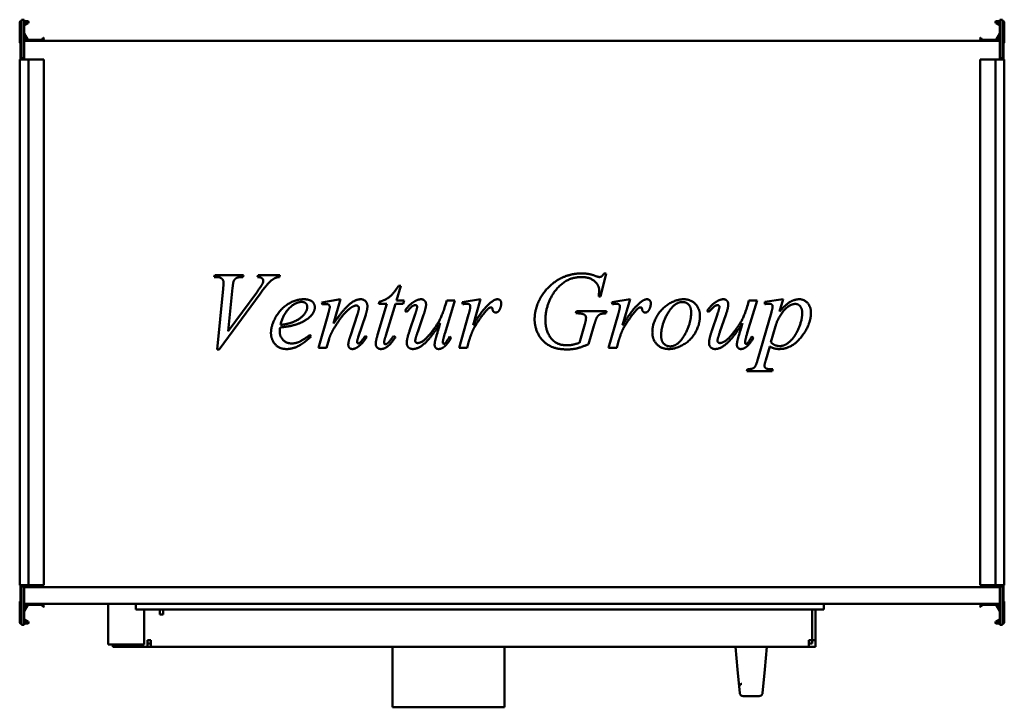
# Model space of a CAD drawing. Header units: millimetres. Extents: x 400 to 1280, y 287 to 901.
import ezdxf

# ---------------------------------------------------------------- set-up
doc = ezdxf.new("R2010")
doc.units = ezdxf.units.MM
doc.header["$LTSCALE"] = 4
doc.layers.add('Widoczne (ISO)', color=7, linetype='Continuous', lineweight=50)

msp = doc.modelspace()

# ---------------------------------------------------------------- linework, layer by layer
at = {"layer": 'Widoczne (ISO)'}
for p, q in [((400, 881.1), (400, 898.9)), ((400.8, 899.3), (401.6, 899.3)), ((400.8, 887.3), (400.8, 899.3)), ((401.2, 900.1), (401.6, 900.1)), ((401.6, 901.3), (401.6, 866.8)), ((404.1, 901.3), (401.6, 901.3)), ((404.1, 866.8), (404.1, 901.3)), ((404.1, 900.1), (407, 900.1)), ((407, 899.3), (404.1, 899.3)), ((404.1, 897.19), (407.1, 898.93)), ((407.5, 898.23), (404.2, 896.33)), ((1275.8, 896.33), (1272.5, 898.23)), ((1272.9, 898.93), (1275.9, 897.19)), ((1273, 900.1), (1275.9, 900.1)), ((1275.9, 899.3), (1273, 899.3)), ((1275.9, 901.3), (1278.4, 901.3)), ((1275.9, 901.3), (1275.9, 866.8)), ((1278.4, 866.8), (1278.4, 901.3)), ((1278.4, 900.1), (1278.8, 900.1)), ((1279.2, 899.3), (1278.4, 899.3)), ((1279.2, 887.3), (1279.2, 899.3)), ((1280, 898.9), (1280, 881.1)), ((404.13, 888.96), (407.39, 883.3)), ((1272.61, 883.3), (1275.87, 888.96)), ((401.6, 887.3), (400.8, 887.3)), ((400.8, 887.3), (400.8, 866.8)), ((406.7, 882.9), (404.1, 887.41)), ((404.1, 884.3), (405.2, 884.3)), ((405.2, 882.7), (404.1, 882.7)), ((404.1, 882.4), (1275.9, 882.4)), ((407.57, 883.2), (419.86, 883.2)), ((420.04, 883.3), (420.98, 884.93)), ((421.67, 884.53), (420.73, 882.9)), ((421.25, 885), (421.6, 884.8)), ((1259.27, 882.9), (1258.33, 884.53)), ((1258.4, 884.8), (1258.75, 885)), ((1259.02, 884.93), (1259.96, 883.3)), ((1260.14, 883.2), (1272.43, 883.2)), ((1275.9, 887.41), (1273.3, 882.9)), ((1274.8, 884.3), (1275.9, 884.3)), ((1275.9, 882.7), (1274.8, 882.7)), ((1278.4, 887.3), (1279.2, 887.3)), ((1279.2, 887.3), (1279.2, 866.8)), ((400, 865.8), (401.2, 865.8)), ((400, 865.8), (400, 395.8)), ((400.8, 866.8), (401.6, 866.8)), ((400.8, 866.8), (400.8, 865.8)), ((407, 865.8), (401.2, 865.8)), ((401.6, 866.8), (404.1, 866.8)), ((403.3, 865.8), (403.3, 866.8)), ((407, 865.8), (408, 865.8)), ((419.86, 865.8), (408, 865.8)), ((408, 865.8), (408, 395.8)), ((420.04, 865.8), (419.86, 865.8)), ((420.98, 865.8), (420.04, 865.8)), ((420.98, 865.8), (421.25, 865.8)), ((421.6, 865.8), (421.25, 865.8)), ((421.6, 865.8), (421.7, 865.8)), ((421.7, 865.8), (421.7, 395.8)), ((1258.3, 865.8), (1258.4, 865.8)), ((1258.3, 395.8), (1258.3, 865.8)), ((1258.75, 865.8), (1258.4, 865.8)), ((1258.75, 865.8), (1259.02, 865.8)), ((1259.96, 865.8), (1259.02, 865.8)), ((1260.14, 865.8), (1259.96, 865.8)), ((1272, 865.8), (1260.14, 865.8)), ((1272, 865.8), (1273, 865.8)), ((1272, 395.8), (1272, 865.8)), ((1278.8, 865.8), (1273, 865.8)), ((1278.4, 866.8), (1275.9, 866.8)), ((1276.7, 866.8), (1276.7, 865.8)), ((1279.2, 866.8), (1278.4, 866.8)), ((1278.8, 865.8), (1280, 865.8)), ((1279.2, 865.8), (1279.2, 866.8)), ((1280, 395.8), (1280, 865.8)), ((573.83, 671.29), (574.3, 673.04)), ((575.58, 671.29), (573.83, 671.29)), ((574.3, 673.04), (600.01, 673.04)), ((600.01, 673.04), (599.48, 671.29)), ((612.49, 671.29), (613.07, 673.04)), ((613.07, 673.04), (632.56, 673.04)), ((632.56, 673.04), (632.08, 671.29)), ((924.05, 674.53), (919.22, 654.03)), ((922.3, 674.53), (924.05, 674.53)), ((576.48, 606.56), (581.84, 660.67)), ((590.29, 661.63), (586.41, 622.86)), ((740.79, 663.38), (736.91, 650.32)), ((738.66, 663.38), (740.79, 663.38)), ((614.82, 656.32), (578.23, 606.56)), ((586.41, 622.86), (611.8, 657.49)), ((670.1, 648.46), (686.62, 651.43)), ((686.62, 651.43), (680.41, 629.82)), ((795.48, 648.78), (811.89, 651.43)), ((811.89, 651.43), (805.2, 628.12)), ((919.22, 654.03), (917.47, 654.03)), ((929.15, 648.78), (945.56, 651.43)), ((945.56, 651.43), (938.87, 628.12)), ((1066.05, 648.99), (1082.41, 651.43)), ((1082.41, 651.43), (1079.22, 640.39)), ((670.53, 646.7), (670.1, 648.46)), ((672.28, 646.97), (670.53, 646.7)), ((719.86, 619.52), (728.25, 647.24)), ((720.93, 647.24), (721.4, 649.15)), ((728.25, 647.24), (720.93, 647.24)), ((735.95, 647.24), (727.24, 619.04)), ((742.75, 647.24), (735.95, 647.24)), ((736.91, 650.32), (743.55, 650.32)), ((743.55, 650.32), (742.75, 647.24)), ((788.9, 650.32), (780.14, 621.32)), ((780.51, 646.33), (781.62, 650.32)), ((781.62, 650.32), (788.9, 650.32)), ((796.12, 647.02), (795.48, 648.78)), ((929.79, 647.02), (929.15, 648.78)), ((1059.04, 650.32), (1050.28, 621.32)), ((1050.65, 646.33), (1051.77, 650.32)), ((1051.77, 650.32), (1059.04, 650.32)), ((1066.05, 647.13), (1066.05, 648.99)), ((666.97, 608.04), (675.63, 638.1)), ((695.54, 618.77), (701.91, 638.05)), ((709.24, 637.57), (702.6, 617.55)), ((745.88, 640.12), (744.4, 641.18)), ((748.49, 623.34), (753.48, 638.15)), ((760.97, 637.46), (755.71, 622.17)), ((792.67, 608.04), (801.22, 637.84)), ((897.07, 638.85), (897.6, 640.7)), ((898.4, 638.85), (897.07, 638.85)), ((897.6, 640.7), (924.58, 640.7)), ((924.58, 640.7), (924.1, 638.85)), ((926.33, 608.04), (934.88, 637.84)), ((1016.03, 640.12), (1014.54, 641.18)), ((1018.63, 623.34), (1023.62, 638.15)), ((1031.11, 637.46), (1025.85, 622.17)), ((1059.73, 597.8), (1071.84, 639.8)), ((900.42, 612.56), (905.15, 629.29)), ((913.22, 627.64), (908.44, 611.23)), ((1075.5, 627.43), (1071.42, 613.09)), ((659.43, 619.57), (660.39, 618.19)), ((708.66, 618.51), (710.15, 617.6)), ((734.2, 618.67), (735.79, 617.5)), ((784.23, 618.13), (785.66, 617.02)), ((1054.37, 618.13), (1055.8, 617.02)), ((674.14, 608.04), (666.97, 608.04)), ((676.48, 615.96), (674.14, 608.04)), ((800, 608.04), (792.67, 608.04)), ((801.54, 614.1), (800, 608.04)), ((933.66, 608.04), (926.33, 608.04)), ((935.2, 614.1), (933.66, 608.04)), ((1070.3, 609.27), (1066.74, 596.89)), ((578.23, 606.56), (576.48, 606.56)), ((1049.96, 587.07), (1050.44, 588.82)), ((1072.53, 587.07), (1049.96, 587.07)), ((1073.01, 588.82), (1072.53, 587.07)), ((401.2, 395.8), (400, 395.8)), ((400.8, 395.8), (400.8, 394.8)), ((400.8, 394.8), (401.6, 394.8)), ((400.8, 374.3), (400.8, 394.8)), ((401.2, 395.8), (407, 395.8)), ((401.6, 394.8), (401.6, 360.3)), ((401.6, 394.8), (404.1, 394.8)), ((403.3, 394.8), (403.3, 395.8)), ((404.1, 360.3), (404.1, 394.8)), ((404.1, 394.2), (1275.9, 394.2)), ((408, 395.8), (407, 395.8)), ((408, 395.8), (419.86, 395.8)), ((419.86, 395.8), (420.04, 395.8)), ((420.04, 395.8), (420.98, 395.8)), ((421.25, 395.8), (420.98, 395.8)), ((421.25, 395.8), (421.6, 395.8)), ((421.7, 395.8), (421.6, 395.8)), ((1258.4, 395.8), (1258.3, 395.8)), ((1258.4, 395.8), (1258.75, 395.8)), ((1259.02, 395.8), (1258.75, 395.8)), ((1259.02, 395.8), (1259.96, 395.8)), ((1259.96, 395.8), (1260.14, 395.8)), ((1260.14, 395.8), (1272, 395.8)), ((1273, 395.8), (1272, 395.8)), ((1273, 395.8), (1278.8, 395.8)), ((1278.4, 394.8), (1275.9, 394.8)), ((1275.9, 394.8), (1275.9, 360.3)), ((1276.7, 395.8), (1276.7, 394.8)), ((1278.4, 360.3), (1278.4, 394.8)), ((1279.2, 394.8), (1278.4, 394.8)), ((1280, 395.8), (1278.8, 395.8)), ((1279.2, 394.8), (1279.2, 395.8)), ((1279.2, 374.3), (1279.2, 394.8)), ((400, 362.7), (400, 380.5)), ((1275.9, 379.2), (404.1, 379.2)), ((404.1, 378.9), (405.2, 378.9)), ((404.1, 374.19), (406.7, 378.7)), ((420.73, 378.7), (421.67, 377.07)), ((479.13, 379.2), (479.13, 342.7)), ((503.73, 379.2), (503.73, 374.2)), ((1118.73, 379.2), (1118.73, 374.2)), ((1258.33, 377.07), (1259.27, 378.7)), ((1273.3, 378.7), (1275.9, 374.19)), ((1274.8, 378.9), (1275.9, 378.9)), ((1280, 380.5), (1280, 362.7)), ((401.6, 374.3), (400.8, 374.3)), ((400.8, 374.3), (400.8, 362.3)), ((405.2, 377.3), (404.1, 377.3)), ((407.39, 378.3), (404.13, 372.64)), ((419.86, 378.4), (407.57, 378.4)), ((420.98, 376.67), (420.04, 378.3)), ((421.6, 376.8), (421.25, 376.6)), ((503.73, 374.2), (1118.73, 374.2)), ((511.13, 342.7), (511.13, 374.2)), ((525.23, 369.7), (525.23, 374.2)), ((528.23, 369.7), (525.23, 369.7)), ((528.23, 371.2), (528.23, 374.2)), ((528.23, 371.2), (528.23, 369.7)), ((1108.13, 374.2), (1108.13, 371.2)), ((1108.13, 371.2), (1108.13, 346.7)), ((1108.23, 346.7), (1108.23, 374.2)), ((1111.23, 346.7), (1111.23, 374.2)), ((1258.75, 376.6), (1258.4, 376.8)), ((1259.96, 378.3), (1259.02, 376.67)), ((1272.43, 378.4), (1260.14, 378.4)), ((1275.87, 372.64), (1272.61, 378.3)), ((1275.9, 377.3), (1274.8, 377.3)), ((1278.4, 374.3), (1279.2, 374.3)), ((1279.2, 374.3), (1279.2, 362.3)), ((400.8, 362.3), (401.6, 362.3)), ((401.6, 361.5), (401.2, 361.5)), ((407.1, 362.67), (404.1, 364.41)), ((404.1, 362.3), (407, 362.3)), ((407, 361.5), (404.1, 361.5)), ((404.2, 365.27), (407.5, 363.37)), ((1272.5, 363.37), (1275.8, 365.27)), ((1275.9, 364.41), (1272.9, 362.67)), ((1273, 362.3), (1275.9, 362.3)), ((1275.9, 361.5), (1273, 361.5)), ((1279.2, 362.3), (1278.4, 362.3)), ((1278.8, 361.5), (1278.4, 361.5)), ((404.1, 360.3), (401.6, 360.3)), ((1275.9, 360.3), (1278.4, 360.3)), ((514.23, 346.7), (514.23, 340.7)), ((514.23, 346.7), (517.23, 346.7)), ((517.23, 343.7), (514.23, 343.7)), ((517.23, 346.7), (517.23, 340.7)), ((1105.23, 346.7), (1105.23, 340.7)), ((1108.13, 346.7), (1105.23, 346.7)), ((1105.23, 343.7), (1108.23, 343.7)), ((1108.23, 346.7), (1111.23, 346.7)), ((1108.23, 343.7), (1108.23, 346.7)), ((1111.23, 340.7), (1111.23, 346.7)), ((511.13, 342.7), (479.13, 342.7)), ((483.23, 340.7), (483.23, 342.7)), ((514.23, 340.7), (483.23, 340.7)), ((514.23, 340.7), (517.23, 340.7)), ((517.23, 340.7), (1105.23, 340.7)), ((733.23, 340.7), (733.23, 286.7)), ((833.23, 340.7), (833.23, 286.7)), ((1039.73, 340.7), (1041.57, 320.49)), ((1065.89, 320.49), (1067.73, 340.7)), ((1105.23, 340.7), (1111.23, 340.7)), ((1043.48, 299.43), (1041.57, 320.49)), ((1065.89, 320.49), (1063.98, 299.43)), ((1043.03, 304.43), (1042.93, 305.55)), ((1060.99, 296.7), (1046.47, 296.7)), ((733.23, 286.7), (833.23, 286.7))]:
    msp.add_line(p, q, dxfattribs=at)
for centre, radius, start, end in [((401.2, 898.9), 1.2, 90, 180), ((407, 899.1), 1, 300, 90), ((407, 899.1), 0.2, 300, 90), ((1273, 899.1), 1, 90, 240), ((1273, 899.1), 0.2, 90, 240), ((1278.8, 898.9), 1.2, 0, 90), ((404.3, 896.16), 0.2, 120, 180), ((404.3, 889.06), 0.2, 180, 210), ((1275.7, 896.16), 0.2, 0, 60), ((1275.7, 889.06), 0.2, 330, 0), ((401, 881.1), 1, 180, 258.46304), ((405.2, 883.5), 0.8, 270, 90), ((407.57, 883.4), 1, 210, 270), ((407.57, 883.4), 0.2, 210, 270), ((419.86, 883.4), 0.2, 270, 330), ((419.86, 883.4), 1, 270, 330), ((421.15, 884.83), 0.2, 60, 150), ((421.5, 884.63), 0.2, 330, 60), ((1258.5, 884.63), 0.2, 120, 210), ((1258.85, 884.83), 0.2, 30, 120), ((1260.14, 883.4), 1, 210, 270), ((1260.14, 883.4), 0.2, 210, 270), ((1272.43, 883.4), 0.2, 270, 330), ((1272.43, 883.4), 1, 270, 330), ((1274.8, 883.5), 0.8, 90, 270), ((1279, 881.1), 1, 281.53696, 0), ((401, 380.5), 1, 101.53696, 180), ((405.2, 378.1), 0.8, 270, 90), ((407.57, 378.2), 1, 90, 150), ((419.86, 378.2), 1, 30, 90), ((1260.14, 378.2), 1, 90, 150), ((1272.43, 378.2), 1, 30, 90), ((1274.8, 378.1), 0.8, 90, 270), ((1279, 380.5), 1, 0, 78.46304), ((404.3, 372.54), 0.2, 150, 180), ((407.57, 378.2), 0.2, 90, 150), ((419.86, 378.2), 0.2, 30, 90), ((421.15, 376.77), 0.2, 210, 300), ((421.5, 376.97), 0.2, 300, 30), ((1258.5, 376.97), 0.2, 150, 240), ((1258.85, 376.77), 0.2, 240, 330), ((1260.14, 378.2), 0.2, 90, 150), ((1272.43, 378.2), 0.2, 30, 90), ((1275.7, 372.54), 0.2, 0, 30), ((401.2, 362.7), 1.2, 180, 270), ((404.3, 365.44), 0.2, 180, 240), ((407, 362.5), 1, 270, 60), ((407, 362.5), 0.2, 270, 60), ((1273, 362.5), 1, 120, 270), ((1273, 362.5), 0.2, 120, 270), ((1275.7, 365.44), 0.2, 300, 0), ((1278.8, 362.7), 1.2, 270, 0), ((1046.47, 299.7), 3, 185.19443, 199.47122), ((1060.99, 299.7), 3, 340.52878, 354.80557), ((1046.47, 299.7), 3, 199.47122, 270), ((1060.99, 299.7), 3, 270, 340.52878)]:
    msp.add_arc(centre, radius, start, end, dxfattribs=at)
for points in [[(582.22, 666.25), (582.22, 668.42), (579.03, 671.29), (575.58, 671.29)], [(599.48, 671.29), (595.28, 671.24), (592.2, 669.59), (591.24, 667.63)], [(617.69, 667.89), (617.69, 669.17), (615.51, 671.08), (612.49, 671.29)], [(628.36, 670.39), (625.71, 669.11), (620.5, 664.07), (614.82, 656.32)], [(632.08, 671.29), (629.74, 671.08), (628.36, 670.39)], [(860.22, 633.22), (860.22, 641.66), (867.28, 656.85), (877.9, 667.36), (884.12, 670.39)], [(902.12, 671.29), (887.04, 671.29), (877.48, 657.33)], [(884.12, 670.39), (892.72, 674.53), (902.12, 674.53)], [(902.12, 674.53), (909.07, 674.53), (914.76, 672.2)], [(917.89, 659.34), (917.89, 664.07), (909.5, 671.29), (902.12, 671.29)], [(914.76, 672.2), (917.04, 671.29), (918.1, 671.29)], [(918.1, 671.29), (919.27, 671.29), (920.97, 672.41), (922.3, 674.53)], [(581.84, 660.67), (582.22, 664.81), (582.22, 666.25)], [(591.24, 667.63), (590.77, 666.57), (590.29, 661.63)], [(611.8, 657.49), (615.94, 663.11), (617, 665.29)], [(617, 665.29), (617.69, 666.78), (617.69, 667.89)], [(721.4, 649.15), (726.71, 650.58), (734.04, 656.32), (738.66, 663.38)], [(624.59, 621.06), (624.59, 628.22), (633.41, 643.15), (646.74, 651.43), (653.8, 651.43)], [(653.8, 651.43), (658.9, 651.43), (663.78, 647.29), (663.78, 644.47)], [(680.41, 629.82), (689.97, 643.04), (700.16, 651.43), (704.89, 651.43)], [(704.89, 651.43), (707.44, 651.43), (710.78, 647.93), (710.78, 645.16)], [(752.68, 649.36), (756.03, 651.43), (758.84, 651.43)], [(758.84, 651.43), (760.75, 651.43), (763.2, 648.72), (763.2, 646.65)], [(820.55, 648.19), (824.48, 651.43), (826.92, 651.43)], [(826.92, 651.43), (828.52, 651.43), (830.37, 649.57), (830.37, 647.77)], [(877.48, 657.33), (869.88, 646.28), (869.88, 632.58)], [(917.47, 654.03), (917.89, 657.64), (917.89, 659.34)], [(954.21, 648.19), (958.14, 651.43), (960.59, 651.43)], [(960.59, 651.43), (962.18, 651.43), (964.04, 649.57), (964.04, 647.77)], [(965.42, 621.96), (965.42, 629.02), (973.54, 643.2), (987.09, 651.43), (993.4, 651.43)], [(993.4, 651.43), (999.78, 651.43), (1007.96, 643.09), (1007.96, 636.46)], [(1022.82, 649.36), (1026.17, 651.43), (1028.99, 651.43)], [(1028.99, 651.43), (1030.9, 651.43), (1033.34, 648.72), (1033.34, 646.65)], [(1079.22, 640.39), (1084.43, 646.55), (1092.6, 651.43), (1096.91, 651.43)], [(1096.91, 651.43), (1101.15, 651.43), (1107.21, 644.69), (1107.21, 639.27)], [(652, 649.04), (646.95, 649.04), (635.69, 638.63), (633.04, 628.49)], [(644.88, 631.25), (650.93, 633.91), (656.99, 641.24), (656.99, 644.53)], [(656.99, 644.53), (656.99, 646.55), (654.39, 649.04), (652, 649.04)], [(663.78, 644.47), (663.78, 640.49), (660.55, 636.88)], [(674.25, 647.18), (673.72, 647.18), (672.28, 646.97)], [(677.17, 644.58), (677.17, 645.59), (675.47, 647.18), (674.25, 647.18)], [(675.63, 638.1), (677.17, 643.47), (677.17, 644.58)], [(697.29, 644.63), (693.47, 642.51), (685.19, 632.58), (680.57, 624.88)], [(700.8, 645.8), (699.36, 645.8), (697.29, 644.63)], [(703.14, 643.62), (703.14, 644.58), (701.75, 645.8), (700.8, 645.8)], [(701.91, 638.05), (703.14, 641.66), (703.14, 643.62)], [(710.78, 645.16), (710.78, 642.3), (709.24, 637.57)], [(744.4, 641.18), (748.33, 646.76), (752.68, 649.36)], [(753.74, 646.17), (752.52, 646.17), (750.13, 644.74), (745.88, 640.12)], [(753.48, 638.15), (755.28, 643.47), (755.28, 644.79)], [(755.28, 644.79), (755.28, 645.32), (754.33, 646.17), (753.74, 646.17)], [(755.82, 612.29), (757.46, 612.29), (762.77, 615.43), (771.59, 626.37), (777.32, 635.92), (780.51, 646.33)], [(763.2, 646.65), (763.2, 644.05), (760.97, 637.46)], [(799.63, 647.45), (798.67, 647.45), (796.12, 647.02)], [(802.07, 646.7), (801.11, 647.45), (799.63, 647.45)], [(801.22, 637.84), (802.76, 643.04), (802.76, 645.22)], [(802.76, 645.22), (802.76, 646.12), (802.07, 646.7)], [(805.2, 628.12), (813.7, 642.46), (820.55, 648.19)], [(819.7, 643.73), (818.43, 643.04), (815.93, 639.96)], [(821.24, 644.1), (820.39, 644.1), (819.7, 643.73)], [(822.14, 643.73), (821.77, 644.1), (821.24, 644.1)], [(822.57, 642.51), (822.46, 643.41), (822.14, 643.73)], [(825.44, 639.59), (824.32, 639.59), (822.78, 641.02), (822.57, 642.51)], [(830.37, 647.77), (830.37, 644.63), (828.73, 641.77)], [(933.29, 647.45), (932.33, 647.45), (929.79, 647.02)], [(935.73, 646.7), (934.78, 647.45), (933.29, 647.45)], [(934.88, 637.84), (936.42, 643.04), (936.42, 645.22)], [(936.42, 645.22), (936.42, 646.12), (935.73, 646.7)], [(938.87, 628.12), (947.36, 642.46), (954.21, 648.19)], [(953.36, 643.73), (952.09, 643.04), (949.59, 639.96)], [(954.9, 644.1), (954.05, 644.1), (953.36, 643.73)], [(955.81, 643.73), (955.44, 644.1), (954.9, 644.1)], [(956.23, 642.51), (956.13, 643.41), (955.81, 643.73)], [(959.1, 639.59), (957.98, 639.59), (956.44, 641.02), (956.23, 642.51)], [(964.04, 647.77), (964.04, 644.63), (962.39, 641.77)], [(992.24, 648.94), (985.17, 648.94), (973.28, 628.76), (973.28, 618.82)], [(1000.1, 639.75), (1000.1, 644.21), (995.74, 648.94), (992.24, 648.94)], [(1014.54, 641.18), (1018.47, 646.76), (1022.82, 649.36)], [(1023.89, 646.17), (1022.67, 646.17), (1020.28, 644.74), (1016.03, 640.12)], [(1023.62, 638.15), (1025.43, 643.47), (1025.43, 644.79)], [(1025.43, 644.79), (1025.43, 645.32), (1024.47, 646.17), (1023.89, 646.17)], [(1025.96, 612.29), (1027.6, 612.29), (1032.91, 615.43), (1041.73, 626.37), (1047.47, 635.92), (1050.65, 646.33)], [(1033.34, 646.65), (1033.34, 644.05), (1031.11, 637.46)], [(1069.93, 647.45), (1068.55, 647.45), (1066.05, 647.13)], [(1072.96, 644.74), (1072.96, 646.01), (1071.47, 647.45), (1069.93, 647.45)], [(1071.84, 639.8), (1072.96, 643.78), (1072.96, 644.74)], [(1093.4, 647.24), (1088.14, 647.24), (1077.84, 635.39), (1075.5, 627.43)], [(1099.35, 639.32), (1099.35, 643.15), (1095.79, 647.24), (1093.4, 647.24)], [(660.55, 636.88), (656.3, 632.15), (648.07, 629.23)], [(815.93, 639.96), (811.95, 635.29), (807.27, 627.8)], [(828.73, 641.77), (827.61, 639.59), (825.44, 639.59)], [(904.93, 637.46), (902.91, 638.85), (898.4, 638.85)], [(906.15, 634.81), (906.15, 636.56), (904.93, 637.46)], [(905.15, 629.29), (906.15, 632.74), (906.15, 634.81)], [(915.82, 635.18), (915.02, 633.91), (913.22, 627.64)], [(924.1, 638.85), (920.39, 638.79), (917.04, 637.15), (915.82, 635.18)], [(949.59, 639.96), (945.61, 635.29), (940.94, 627.8)], [(962.39, 641.77), (961.28, 639.59), (959.1, 639.59)], [(1007.96, 636.46), (1007.96, 629.23), (1000.31, 615.16), (986.71, 606.93), (980.29, 606.93)], [(981.4, 609.32), (988.2, 609.32), (1000.1, 629.39), (1000.1, 639.75)], [(1107.21, 639.27), (1107.21, 628.7), (1090.06, 606.93), (1078.69, 606.93)], [(1079.49, 609.58), (1082.04, 609.58), (1087.24, 612.35), (1092.23, 617.82), (1096.22, 624.93), (1099.35, 634.6), (1099.35, 639.32)], [(632.72, 626.15), (632.45, 623.76), (632.45, 622.17)], [(648.07, 629.23), (642.6, 627.27), (632.72, 626.15)], [(633.04, 628.49), (640.31, 629.29), (644.88, 631.25)], [(680.57, 624.88), (678.12, 620.79), (676.48, 615.96)], [(775.99, 630.19), (767.55, 616.86), (756.13, 606.93), (751.35, 606.93)], [(771.48, 615), (772.28, 618.29), (775.99, 630.19)], [(807.27, 627.8), (805.26, 624.61), (803.82, 620.63)], [(889.32, 606.56), (879.07, 606.56), (866.33, 614.26), (860.22, 626.95), (860.22, 633.22)], [(869.88, 632.58), (869.88, 623.5), (879.34, 610.28), (889.21, 610.28)], [(940.94, 627.8), (938.92, 624.61), (937.49, 620.63)], [(1046.14, 630.19), (1037.69, 616.86), (1026.28, 606.93), (1021.5, 606.93)], [(1041.62, 615), (1042.42, 618.29), (1046.14, 630.19)], [(638.72, 606.93), (631.71, 606.93), (624.59, 615.74), (624.59, 621.06)], [(632.45, 622.17), (632.45, 617.92), (638.61, 611.92), (643.02, 611.92)], [(660.39, 618.19), (649.02, 606.93), (638.72, 606.93)], [(643.02, 611.92), (646.53, 611.92), (653, 614.74), (659.43, 619.57)], [(693.68, 610.86), (693.68, 613.2), (695.54, 618.77)], [(702.6, 617.55), (701.49, 614.1), (701.49, 613.36)], [(710.15, 617.6), (705.9, 611.34), (702.13, 608.74)], [(703.77, 612.4), (706, 614.36), (708.66, 618.51)], [(718.22, 611.6), (718.22, 614.2), (719.86, 619.52)], [(727.24, 619.04), (725.65, 614.2), (725.65, 612.77)], [(735.79, 617.5), (731.65, 611.12), (727.88, 608.63)], [(729.63, 612.77), (730.64, 613.73), (734.2, 618.67)], [(745.94, 612.29), (745.94, 615.9), (748.49, 623.34)], [(755.71, 622.17), (753.53, 615.96), (753.53, 614.31)], [(780.14, 621.32), (778.17, 614.84), (778.17, 613.14)], [(785.66, 617.02), (782.37, 611.18), (778.86, 608.58)], [(779.07, 611.6), (779.71, 611.6), (781.2, 612.98), (784.23, 618.13)], [(803.82, 620.63), (801.8, 615.21), (801.54, 614.1)], [(937.49, 620.63), (935.47, 615.21), (935.2, 614.1)], [(980.29, 606.93), (973.7, 606.93), (965.42, 615.32), (965.42, 621.96)], [(973.28, 618.82), (973.28, 614.26), (977.9, 609.32), (981.4, 609.32)], [(1016.08, 612.29), (1016.08, 615.9), (1018.63, 623.34)], [(1025.85, 622.17), (1023.67, 615.96), (1023.67, 614.31)], [(1050.28, 621.32), (1048.32, 614.84), (1048.32, 613.14)], [(1055.8, 617.02), (1052.51, 611.18), (1049.01, 608.58)], [(1049.22, 611.6), (1049.86, 611.6), (1051.34, 612.98), (1054.37, 618.13)], [(697.4, 606.93), (695.7, 606.93), (693.68, 609.05), (693.68, 610.86)], [(702.13, 608.74), (699.47, 606.93), (697.4, 606.93)], [(701.49, 613.36), (701.49, 612.72), (702.18, 611.82), (702.55, 611.82)], [(702.55, 611.82), (703.03, 611.82), (703.77, 612.4)], [(722.78, 606.93), (720.77, 606.93), (718.22, 609.53), (718.22, 611.6)], [(727.88, 608.63), (725.39, 606.93), (722.78, 606.93)], [(725.65, 612.77), (725.65, 612.03), (726.34, 611.18), (726.82, 611.18)], [(726.82, 611.18), (727.88, 611.18), (729.63, 612.77)], [(751.35, 606.93), (749.07, 606.93), (745.94, 609.96), (745.94, 612.29)], [(753.53, 614.31), (753.53, 613.36), (754.75, 612.29), (755.82, 612.29)], [(770.84, 610.7), (770.84, 612.35), (771.48, 615)], [(774.4, 606.93), (772.81, 606.93), (770.84, 609.05), (770.84, 610.7)], [(778.86, 608.58), (776.58, 606.93), (774.4, 606.93)], [(778.17, 613.14), (778.17, 612.35), (778.65, 611.6), (779.07, 611.6)], [(889.21, 610.28), (891.66, 610.28), (896.01, 611.12), (900.42, 612.56)], [(908.44, 611.23), (901.85, 608.42), (893.78, 606.56), (889.32, 606.56)], [(1021.5, 606.93), (1019.21, 606.93), (1016.08, 609.96), (1016.08, 612.29)], [(1023.67, 614.31), (1023.67, 613.36), (1024.9, 612.29), (1025.96, 612.29)], [(1040.99, 610.7), (1040.99, 612.35), (1041.62, 615)], [(1044.54, 606.93), (1042.95, 606.93), (1040.99, 609.05), (1040.99, 610.7)], [(1049.01, 608.58), (1046.72, 606.93), (1044.54, 606.93)], [(1048.32, 613.14), (1048.32, 612.35), (1048.79, 611.6), (1049.22, 611.6)], [(1078.69, 606.93), (1076.3, 606.93), (1072.58, 607.94), (1070.3, 609.27)], [(1071.42, 613.09), (1074.39, 609.58), (1079.49, 609.58)], [(1050.44, 588.82), (1054.9, 589.03), (1058.03, 591.69), (1059.73, 597.8)], [(1066.74, 596.89), (1065.68, 593.28), (1065.68, 592.17)], [(1065.68, 592.17), (1065.68, 591.1), (1066.8, 589.62), (1069.29, 588.82), (1073.01, 588.82)]]:
    msp.add_open_spline(points, degree=2, dxfattribs=at)
for points, knots in [([(1045.55, 307.66), (1045.4, 307.64), (1045.25, 307.6), (1044.8, 307.46), (1044.51, 307.31), (1043.99, 306.94), (1043.76, 306.7), (1043.39, 306.18), (1043.24, 305.89), (1043.06, 305.29), (1043.01, 304.96), (1043.02, 304.61), (1043.02, 304.57), (1043.02, 304.5), (1043.03, 304.47), (1043.03, 304.44), (1043.03, 304.44), (1043.03, 304.43), (1043.03, 304.43), (1043.03, 304.43), (1043.03, 304.43), (1043.03, 304.43), (1043.03, 304.43), (1043.03, 304.43), (1043.03, 304.43), (1043.03, 304.43), (1043.03, 304.43), (1043.03, 304.43), (1043.03, 304.43), (1043.03, 304.43), (1043.03, 304.43), (1043.03, 304.43), (1043.03, 304.43), (1043.03, 304.43), (1043.03, 304.43), (1043.03, 304.45), (1043.03, 304.47), (1043.01, 304.59), (1043, 304.77), (1042.96, 305.18), (1042.94, 305.36), (1042.93, 305.55), (1042.93, 305.55), (1042.93, 305.55)], [0.046743, 0.046743, 0.046743, 0.046743, 0.092716, 0.092716, 0.187541, 0.187541, 0.284719, 0.284719, 0.379239, 0.379239, 0.474736, 0.474736, 0.486585, 0.486585, 0.495471, 0.495471, 0.495887, 0.495887, 0.496173, 0.496173, 0.496209, 0.496209, 0.496227, 0.496227, 0.496246, 0.496246, 0.496264, 0.496264, 0.496408, 0.496408, 0.500985, 0.500985, 0.514719, 0.514719, 0.555922, 0.555922, 0.679563, 0.679563, 1.051392, 1.051392, 1.25167, 1.25167, 1.251741, 1.251741, 1.251741, 1.251741]), ([(1045.55, 307.66), (1045.4, 307.64), (1045.25, 307.6), (1044.8, 307.46), (1044.51, 307.31), (1043.99, 306.94), (1043.76, 306.7), (1043.39, 306.18), (1043.24, 305.89), (1043.06, 305.29), (1043.01, 304.96), (1043.02, 304.61), (1043.02, 304.57), (1043.02, 304.5), (1043.03, 304.47), (1043.03, 304.44), (1043.03, 304.44), (1043.03, 304.43), (1043.03, 304.43), (1043.03, 304.43), (1043.03, 304.43), (1043.03, 304.43), (1043.03, 304.43), (1043.03, 304.43), (1043.03, 304.43), (1043.03, 304.43), (1043.03, 304.43), (1043.03, 304.43), (1043.03, 304.43), (1043.03, 304.43)], [0.0467425, 0.0467425, 0.0467425, 0.0467425, 0.0927162, 0.0927162, 0.1875407, 0.1875407, 0.2847189, 0.2847189, 0.3792395, 0.3792395, 0.4747359, 0.4747359, 0.4865848, 0.4865848, 0.4954707, 0.4954707, 0.4958872, 0.4958872, 0.4961733, 0.4961733, 0.496209, 0.496209, 0.4962269, 0.4962269, 0.4962462, 0.4962462, 0.4962643, 0.4962643, 0.4963414, 0.4963414, 0.4963414, 0.4963414])]:
    msp.add_open_spline(points, degree=3, knots=knots, dxfattribs=at)

doc.saveas('drawing.dxf')
